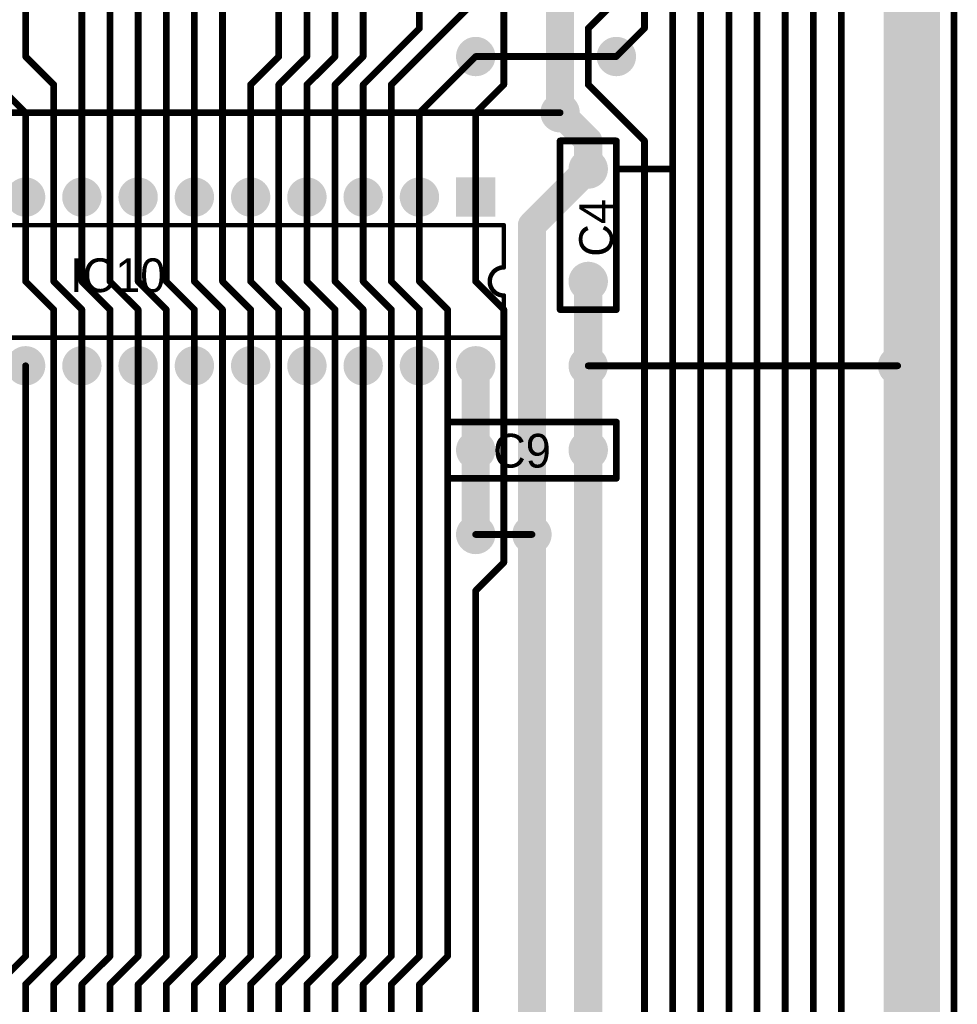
# Model space of a CAD drawing. Extents: x 0.68 to 5.66, y 1.09 to 10.11.
# Tile 18 of 30: x 3.99 to 5.66, y 5.31 to 7.07. Entities that reach past the tile are written whole.
import ezdxf

# ---------------------------------------------------------------- set-up
doc = ezdxf.new("R2010")
doc.units = 0
doc.layers.get('0').update_dxf_attribs({"linetype": 'CONTINUOUS'})
for name, color, linetype in [('BOTTOMLAYER', 5, 'CONTINUOUS'), ('BOTTOMSOLDER', 6, 'CONTINUOUS'), ('MULTILAYER', 9, 'CONTINUOUS'), ('PADHOLE', 156, 'CONTINUOUS'), ('TOPOVERLAY', 2, 'CONTINUOUS'), ('TOPSOLDER', 216, 'CONTINUOUS')]:
    doc.layers.add(name, color=color, linetype=linetype)

# ---------------------------------------------------------------- blocks, each defined once
blk = doc.blocks.new('RAD0_2S_16')
at = {"layer": 'BOTTOMSOLDER', "const_width": 0.035}
for points in [[(-0.2175, 0, 1), (-0.1825, 0, 1)], [(-0.0175, 0, 1), (0.0175, 0, 1)]]:
    blk.add_lwpolyline(points, format="xyb", close=True, dxfattribs=at)
at = {"layer": 'MULTILAYER', "const_width": 0.031}
for points in [[(-0.2155, 0, 1), (-0.1845, 0, 1)], [(-0.0155, 0, 1), (0.0155, 0, 1)]]:
    blk.add_lwpolyline(points, format="xyb", close=True, dxfattribs=at)
at = {"layer": 'PADHOLE', "const_width": 0.0155}
for points in [[(-0.20775, 0, 1), (-0.19225, 0, 1)], [(-0.00775, 0, 1), (0.00775, 0, 1)]]:
    blk.add_lwpolyline(points, format="xyb", close=True, dxfattribs=at)
at = {"layer": 'TOPOVERLAY', "const_width": 0.012}
for points in [[(-0.25, 0.05), (0.05, 0.05)], [(-0.25, -0.05), (-0.25, 0.05)], [(0.05, -0.05), (0.05, 0.05)], [(-0.25, -0.05), (0.05, -0.05)]]:
    blk.add_lwpolyline(points, dxfattribs=at)
at = {"layer": 'TOPOVERLAY', "const_width": 0.006}
for points in [[(-0.253, 0.05, 1), (-0.247, 0.05, 1)], [(-0.253, 0.05, 1), (-0.247, 0.05, 1)], [(0.047, 0.05, 1), (0.053, 0.05, 1)], [(0.047, 0.05, 1), (0.053, 0.05, 1)], [(-0.253, -0.05, 1), (-0.247, -0.05, 1)], [(-0.253, -0.05, 1), (-0.247, -0.05, 1)], [(0.047, -0.05, 1), (0.053, -0.05, 1)], [(0.047, -0.05, 1), (0.053, -0.05, 1)]]:
    blk.add_lwpolyline(points, format="xyb", close=True, dxfattribs=at)
at = {"layer": 'TOPSOLDER', "const_width": 0.035}
for points in [[(-0.2175, 0, 1), (-0.1825, 0, 1)], [(-0.0175, 0, 1), (0.0175, 0, 1)]]:
    blk.add_lwpolyline(points, format="xyb", close=True, dxfattribs=at)
blk = doc.blocks.new('DIP28S_29')
at = {"layer": 'BOTTOMSOLDER', "const_width": 0.035}
for points in [[(-1.3175, 0, 1), (-1.2825, 0, 1)], [(-1.2175, 0, 1), (-1.1825, 0, 1)], [(-1.1175, 0, 1), (-1.0825, 0, 1)], [(-1.0175, 0, 1), (-0.9825, 0, 1)], [(-0.9175, 0, 1), (-0.8825, 0, 1)], [(-0.8175, 0, 1), (-0.7825, 0, 1)], [(-0.7175, 0, 1), (-0.6825, 0, 1)], [(-0.6175, 0, 1), (-0.5825, 0, 1)], [(-0.5175, 0, 1), (-0.4825, 0, 1)], [(-0.4175, 0, 1), (-0.3825, 0, 1)], [(-0.3175, 0, 1), (-0.2825, 0, 1)], [(-0.2175, 0, 1), (-0.1825, 0, 1)], [(-0.1175, 0, 1), (-0.0825, 0, 1)], [(-1.3175, -0.3, 1), (-1.2825, -0.3, 1)], [(-1.2175, -0.3, 1), (-1.1825, -0.3, 1)], [(-1.1175, -0.3, 1), (-1.0825, -0.3, 1)], [(-1.0175, -0.3, 1), (-0.9825, -0.3, 1)], [(-0.9175, -0.3, 1), (-0.8825, -0.3, 1)], [(-0.8175, -0.3, 1), (-0.7825, -0.3, 1)], [(-0.7175, -0.3, 1), (-0.6825, -0.3, 1)], [(-0.6175, -0.3, 1), (-0.5825, -0.3, 1)], [(-0.5175, -0.3, 1), (-0.4825, -0.3, 1)], [(-0.4175, -0.3, 1), (-0.3825, -0.3, 1)], [(-0.3175, -0.3, 1), (-0.2825, -0.3, 1)], [(-0.2175, -0.3, 1), (-0.1825, -0.3, 1)], [(-0.1175, -0.3, 1), (-0.0825, -0.3, 1)], [(-0.0175, -0.3, 1), (0.0175, -0.3, 1)]]:
    blk.add_lwpolyline(points, format="xyb", close=True, dxfattribs=at)
at = {"layer": 'BOTTOMSOLDER'}
blk.add_solid([(-0.035, -0.035), (0.035, -0.035), (-0.035, 0.035), (0.035, 0.035)], dxfattribs=at)
at = {"layer": 'MULTILAYER', "const_width": 0.031}
for points in [[(-1.3155, 0, 1), (-1.2845, 0, 1)], [(-1.2155, 0, 1), (-1.1845, 0, 1)], [(-1.1155, 0, 1), (-1.0845, 0, 1)], [(-1.0155, 0, 1), (-0.9845, 0, 1)], [(-0.9155, 0, 1), (-0.8845, 0, 1)], [(-0.8155, 0, 1), (-0.7845, 0, 1)], [(-0.7155, 0, 1), (-0.6845, 0, 1)], [(-0.6155, 0, 1), (-0.5845, 0, 1)], [(-0.5155, 0, 1), (-0.4845, 0, 1)], [(-0.4155, 0, 1), (-0.3845, 0, 1)], [(-0.3155, 0, 1), (-0.2845, 0, 1)], [(-0.2155, 0, 1), (-0.1845, 0, 1)], [(-0.1155, 0, 1), (-0.0845, 0, 1)], [(-1.3155, -0.3, 1), (-1.2845, -0.3, 1)], [(-1.2155, -0.3, 1), (-1.1845, -0.3, 1)], [(-1.1155, -0.3, 1), (-1.0845, -0.3, 1)], [(-1.0155, -0.3, 1), (-0.9845, -0.3, 1)], [(-0.9155, -0.3, 1), (-0.8845, -0.3, 1)], [(-0.8155, -0.3, 1), (-0.7845, -0.3, 1)], [(-0.7155, -0.3, 1), (-0.6845, -0.3, 1)], [(-0.6155, -0.3, 1), (-0.5845, -0.3, 1)], [(-0.5155, -0.3, 1), (-0.4845, -0.3, 1)], [(-0.4155, -0.3, 1), (-0.3845, -0.3, 1)], [(-0.3155, -0.3, 1), (-0.2845, -0.3, 1)], [(-0.2155, -0.3, 1), (-0.1845, -0.3, 1)], [(-0.1155, -0.3, 1), (-0.0845, -0.3, 1)], [(-0.0155, -0.3, 1), (0.0155, -0.3, 1)]]:
    blk.add_lwpolyline(points, format="xyb", close=True, dxfattribs=at)
at = {"layer": 'MULTILAYER'}
blk.add_solid([(-0.031, -0.031), (0.031, -0.031), (-0.031, 0.031), (0.031, 0.031)], dxfattribs=at)
at = {"layer": 'PADHOLE', "const_width": 0.0155}
for points in [[(-1.30775, 0, 1), (-1.29225, 0, 1)], [(-1.20775, 0, 1), (-1.19225, 0, 1)], [(-1.10775, 0, 1), (-1.09225, 0, 1)], [(-1.00775, 0, 1), (-0.99225, 0, 1)], [(-0.90775, 0, 1), (-0.89225, 0, 1)], [(-0.80775, 0, 1), (-0.79225, 0, 1)], [(-0.70775, 0, 1), (-0.69225, 0, 1)], [(-0.60775, 0, 1), (-0.59225, 0, 1)], [(-0.50775, 0, 1), (-0.49225, 0, 1)], [(-0.40775, 0, 1), (-0.39225, 0, 1)], [(-0.30775, 0, 1), (-0.29225, 0, 1)], [(-0.20775, 0, 1), (-0.19225, 0, 1)], [(-0.10775, 0, 1), (-0.09225, 0, 1)], [(-0.00775, 0, 1), (0.00775, 0, 1)], [(-1.30775, -0.3, 1), (-1.29225, -0.3, 1)], [(-1.20775, -0.3, 1), (-1.19225, -0.3, 1)], [(-1.10775, -0.3, 1), (-1.09225, -0.3, 1)], [(-1.00775, -0.3, 1), (-0.99225, -0.3, 1)], [(-0.90775, -0.3, 1), (-0.89225, -0.3, 1)], [(-0.80775, -0.3, 1), (-0.79225, -0.3, 1)], [(-0.70775, -0.3, 1), (-0.69225, -0.3, 1)], [(-0.60775, -0.3, 1), (-0.59225, -0.3, 1)], [(-0.50775, -0.3, 1), (-0.49225, -0.3, 1)], [(-0.40775, -0.3, 1), (-0.39225, -0.3, 1)], [(-0.30775, -0.3, 1), (-0.29225, -0.3, 1)], [(-0.20775, -0.3, 1), (-0.19225, -0.3, 1)], [(-0.10775, -0.3, 1), (-0.09225, -0.3, 1)], [(-0.00775, -0.3, 1), (0.00775, -0.3, 1)]]:
    blk.add_lwpolyline(points, format="xyb", close=True, dxfattribs=at)
at = {"layer": 'TOPOVERLAY', "const_width": 0.008}
for points in [[(-1.35, -0.25), (-1.35, -0.05)], [(-1.35, -0.05), (0.05, -0.05)], [(0.05, -0.125), (0.05, -0.05)], [(0.05, -0.25), (0.05, -0.175)], [(-1.35, -0.25), (0.05, -0.25)]]:
    blk.add_lwpolyline(points, dxfattribs=at)
at = {"layer": 'TOPOVERLAY', "const_width": 0.004}
for points in [[(-1.352, -0.05, 1), (-1.348, -0.05, 1)], [(-1.352, -0.05, 1), (-1.348, -0.05, 1)], [(0.048, -0.05, 1), (0.052, -0.05, 1)], [(0.048, -0.05, 1), (0.052, -0.05, 1)], [(0.048, -0.125, 1), (0.052, -0.125, 1)], [(0.048, -0.125, 1), (0.052, -0.125, 1)], [(0.048, -0.175, 1), (0.052, -0.175, 1)], [(0.048, -0.175, 1), (0.052, -0.175, 1)], [(-1.352, -0.25, 1), (-1.348, -0.25, 1)], [(-1.352, -0.25, 1), (-1.348, -0.25, 1)], [(0.048, -0.25, 1), (0.052, -0.25, 1)], [(0.048, -0.25, 1), (0.052, -0.25, 1)]]:
    blk.add_lwpolyline(points, format="xyb", close=True, dxfattribs=at)
at = {"layer": 'TOPOVERLAY', "const_width": 0.008}
blk.add_lwpolyline([(0.05, -0.175, -1), (0.05, -0.125)], format="xyb", dxfattribs=at)
at = {"layer": 'TOPSOLDER', "const_width": 0.035}
for points in [[(-1.3175, 0, 1), (-1.2825, 0, 1)], [(-1.2175, 0, 1), (-1.1825, 0, 1)], [(-1.1175, 0, 1), (-1.0825, 0, 1)], [(-1.0175, 0, 1), (-0.9825, 0, 1)], [(-0.9175, 0, 1), (-0.8825, 0, 1)], [(-0.8175, 0, 1), (-0.7825, 0, 1)], [(-0.7175, 0, 1), (-0.6825, 0, 1)], [(-0.6175, 0, 1), (-0.5825, 0, 1)], [(-0.5175, 0, 1), (-0.4825, 0, 1)], [(-0.4175, 0, 1), (-0.3825, 0, 1)], [(-0.3175, 0, 1), (-0.2825, 0, 1)], [(-0.2175, 0, 1), (-0.1825, 0, 1)], [(-0.1175, 0, 1), (-0.0825, 0, 1)], [(-1.3175, -0.3, 1), (-1.2825, -0.3, 1)], [(-1.2175, -0.3, 1), (-1.1825, -0.3, 1)], [(-1.1175, -0.3, 1), (-1.0825, -0.3, 1)], [(-1.0175, -0.3, 1), (-0.9825, -0.3, 1)], [(-0.9175, -0.3, 1), (-0.8825, -0.3, 1)], [(-0.8175, -0.3, 1), (-0.7825, -0.3, 1)], [(-0.7175, -0.3, 1), (-0.6825, -0.3, 1)], [(-0.6175, -0.3, 1), (-0.5825, -0.3, 1)], [(-0.5175, -0.3, 1), (-0.4825, -0.3, 1)], [(-0.4175, -0.3, 1), (-0.3825, -0.3, 1)], [(-0.3175, -0.3, 1), (-0.2825, -0.3, 1)], [(-0.2175, -0.3, 1), (-0.1825, -0.3, 1)], [(-0.1175, -0.3, 1), (-0.0825, -0.3, 1)], [(-0.0175, -0.3, 1), (0.0175, -0.3, 1)]]:
    blk.add_lwpolyline(points, format="xyb", close=True, dxfattribs=at)
at = {"layer": 'TOPSOLDER'}
blk.add_solid([(-0.035, -0.035), (0.035, -0.035), (-0.035, 0.035), (0.035, 0.035)], dxfattribs=at)
blk = doc.blocks.new('RAD0_2S_47')
at = {"layer": 'BOTTOMSOLDER', "const_width": 0.035}
for points in [[(-0.0175, 0.2, 1), (0.0175, 0.2, 1)], [(-0.0175, 0, 1), (0.0175, 0, 1)]]:
    blk.add_lwpolyline(points, format="xyb", close=True, dxfattribs=at)
at = {"layer": 'MULTILAYER', "const_width": 0.031}
for points in [[(-0.0155, 0.2, 1), (0.0155, 0.2, 1)], [(-0.0155, 0, 1), (0.0155, 0, 1)]]:
    blk.add_lwpolyline(points, format="xyb", close=True, dxfattribs=at)
at = {"layer": 'PADHOLE', "const_width": 0.0155}
for points in [[(-0.00775, 0.2, 1), (0.00775, 0.2, 1)], [(-0.00775, 0, 1), (0.00775, 0, 1)]]:
    blk.add_lwpolyline(points, format="xyb", close=True, dxfattribs=at)
at = {"layer": 'TOPOVERLAY', "const_width": 0.012}
for points in [[(-0.05, 0.25), (0.05, 0.25)], [(-0.05, -0.05), (-0.05, 0.25)], [(0.05, -0.05), (0.05, 0.25)], [(-0.05, -0.05), (0.05, -0.05)]]:
    blk.add_lwpolyline(points, dxfattribs=at)
at = {"layer": 'TOPOVERLAY', "const_width": 0.006}
for points in [[(-0.053, 0.25, 1), (-0.047, 0.25, 1)], [(-0.053, 0.25, 1), (-0.047, 0.25, 1)], [(0.047, 0.25, 1), (0.053, 0.25, 1)], [(0.047, 0.25, 1), (0.053, 0.25, 1)], [(-0.053, -0.05, 1), (-0.047, -0.05, 1)], [(-0.053, -0.05, 1), (-0.047, -0.05, 1)], [(0.047, -0.05, 1), (0.053, -0.05, 1)], [(0.047, -0.05, 1), (0.053, -0.05, 1)]]:
    blk.add_lwpolyline(points, format="xyb", close=True, dxfattribs=at)
at = {"layer": 'TOPSOLDER', "const_width": 0.035}
for points in [[(-0.0175, 0.2, 1), (0.0175, 0.2, 1)], [(-0.0175, 0, 1), (0.0175, 0, 1)]]:
    blk.add_lwpolyline(points, format="xyb", close=True, dxfattribs=at)

msp = doc.modelspace()

# ---------------------------------------------------------------- linework, layer by layer
at = {"layer": 'BOTTOMLAYER'}
for points, const_width in [([(5.65, 1.1), (5.65, 10.1)], 0.012), ([(5.6, 1.15), (5.6, 10.05)], 0.05), ([(5.55, 1.85), (5.55, 7.55)], 0.05), ([(5.15, 6.75), (5.15, 7.5)], 0.012), ([(5.2, 6.75), (5.2, 7.5)], 0.012), ([(5.25, 6.75), (5.25, 7.5)], 0.012), ([(5.3, 6.75), (5.3, 7.5)], 0.012), ([(5.35, 6.75), (5.35, 7.5)], 0.012), ([(5.4, 6.75), (5.4, 7.5)], 0.012), ([(5.45, 6.75), (5.45, 7.5)], 0.012), ([(5.1, 7.05), (5.1, 7.45)], 0.012), ([(4.55, 7), (4.55, 7.3)], 0.012), ([(4, 7), (4, 7.25)], 0.012), ([(4.7, 7.05), (4.7, 7.25)], 0.012), ([(4.85, 6.95), (4.85, 7.25)], 0.012), ([(4.15, 6.95), (4.15, 7.2)], 0.012), ([(4.25, 7.05), (4.25, 7.2)], 0.012), ([(4.35, 7.05), (4.35, 7.2)], 0.012), ([(4.45, 7), (4.45, 7.2)], 0.012), ([(4.1, 6.75), (4.1, 7.15)], 0.012), ([(4.2, 7.05), (4.2, 7.15)], 0.012), ([(4.3, 7.05), (4.3, 7.15)], 0.012), ([(4.5, 7), (4.5, 7.15)], 0.012), ([(4.6, 7), (4.6, 7.15)], 0.012), ([(4.95, 6.9), (4.95, 7.1)], 0.05), ([(4.75, 7.05), (4.8, 7.1)], 0.012), ([(5, 7.05), (5.05, 7.1)], 0.012), ([(4.2, 6.95), (4.2, 7.05)], 0.012), ([(4.25, 6.95), (4.25, 7.05)], 0.012), ([(4.3, 6.95), (4.3, 7.05)], 0.012), ([(4.35, 6.95), (4.35, 7.05)], 0.012), ([(4.65, 6.95), (4.75, 7.05)], 0.012), ([(4.65, 7), (4.7, 7.05)], 0.012), ([(5, 6.95), (5, 7.05)], 0.012), ([(5.05, 7), (5.1, 7.05)], 0.012), ([(3.9, 7), (4, 6.9)], 0.012), ([(4, 7), (4.05, 6.95)], 0.012), ([(4.4, 6.95), (4.45, 7)], 0.012), ([(4.45, 6.95), (4.5, 7)], 0.012), ([(4.5, 6.95), (4.55, 7)], 0.012), ([(4.55, 6.95), (4.6, 7)], 0.012), ([(4.6, 6.95), (4.65, 7)], 0.012), ([(4.7, 6.9), (4.8, 7)], 0.012), ([(4.05, 6.6), (4.05, 6.95)], 0.012), ([(4.15, 6.6), (4.15, 6.95)], 0.012), ([(4.2, 6.75), (4.2, 6.95)], 0.012), ([(4.25, 6.6), (4.25, 6.95)], 0.012), ([(4.3, 6.75), (4.3, 6.95)], 0.012), ([(4.35, 6.6), (4.35, 6.95)], 0.012), ([(4.4, 6.75), (4.4, 6.95)], 0.012), ([(4.45, 6.6), (4.45, 6.95)], 0.012), ([(4.5, 6.75), (4.5, 6.95)], 0.012), ([(4.55, 6.6), (4.55, 6.95)], 0.012), ([(4.6, 6.75), (4.6, 6.95)], 0.012), ([(4.65, 6.6), (4.65, 6.95)], 0.012), ([(4.8, 6.9), (4.85, 6.95)], 0.012), ([(5, 6.95), (5.1, 6.85)], 0.012), ([(4.95, 6.9), (5, 6.85)], 0.05), ([(4, 6.85), (4, 6.9)], 0.012), ([(4.7, 6.75), (4.7, 6.9)], 0.012), ([(4.8, 6.75), (4.8, 6.9)], 0.012), ([(5, 6.8), (5, 6.85)], 0.05), ([(4, 6.75), (4, 6.85)], 0.012), ([(5.1, 1.9), (5.1, 6.85)], 0.012), ([(4.95, 6.75), (5, 6.8)], 0.05), ([(4.9, 6.7), (4.95, 6.75)], 0.05), ([(4, 6.6), (4, 6.75)], 0.012), ([(4.1, 6.6), (4.1, 6.75)], 0.012), ([(4.2, 6.6), (4.2, 6.75)], 0.012), ([(4.3, 6.6), (4.3, 6.75)], 0.012), ([(4.4, 6.6), (4.4, 6.75)], 0.012), ([(4.5, 6.6), (4.5, 6.75)], 0.012), ([(4.6, 6.6), (4.6, 6.75)], 0.012), ([(4.7, 6.6), (4.7, 6.75)], 0.012), ([(4.8, 6.6), (4.8, 6.75)], 0.012), ([(5.15, 1.9), (5.15, 6.75)], 0.012), ([(5.2, 1.9), (5.2, 6.75)], 0.012), ([(5.25, 1.9), (5.25, 6.75)], 0.012), ([(5.3, 1.9), (5.3, 6.75)], 0.012), ([(5.35, 1.9), (5.35, 6.75)], 0.012), ([(5.4, 1.9), (5.4, 6.75)], 0.012), ([(5.45, 1.9), (5.45, 6.75)], 0.012), ([(4.9, 6.4), (4.9, 6.7)], 0.05), ([(5, 6.45), (5, 6.6)], 0.05), ([(4, 6.6), (4.05, 6.55)], 0.012), ([(4.05, 6.6), (4.1, 6.55)], 0.012), ([(4.1, 6.6), (4.15, 6.55)], 0.012), ([(4.15, 6.6), (4.2, 6.55)], 0.012), ([(4.2, 6.6), (4.25, 6.55)], 0.012), ([(4.25, 6.6), (4.3, 6.55)], 0.012), ([(4.3, 6.6), (4.35, 6.55)], 0.012), ([(4.35, 6.6), (4.4, 6.55)], 0.012), ([(4.4, 6.6), (4.45, 6.55)], 0.012), ([(4.45, 6.6), (4.5, 6.55)], 0.012), ([(4.5, 6.6), (4.55, 6.55)], 0.012), ([(4.55, 6.6), (4.6, 6.55)], 0.012), ([(4.6, 6.6), (4.65, 6.55)], 0.012), ([(4.65, 6.6), (4.7, 6.55)], 0.012), ([(4.7, 6.6), (4.75, 6.55)], 0.012), ([(4.8, 6.6), (4.85, 6.55)], 0.012), ([(4.05, 5.4), (4.05, 6.55)], 0.012), ([(4.1, 6.45), (4.1, 6.55)], 0.012), ([(4.15, 5.4), (4.15, 6.55)], 0.012), ([(4.2, 6.45), (4.2, 6.55)], 0.012), ([(4.25, 5.4), (4.25, 6.55)], 0.012), ([(4.3, 6.45), (4.3, 6.55)], 0.012), ([(4.35, 5.4), (4.35, 6.55)], 0.012), ([(4.4, 6.45), (4.4, 6.55)], 0.012), ([(4.45, 5.4), (4.45, 6.55)], 0.012), ([(4.5, 6.45), (4.5, 6.55)], 0.012), ([(4.55, 5.4), (4.55, 6.55)], 0.012), ([(4.6, 6.45), (4.6, 6.55)], 0.012), ([(4.65, 5.4), (4.65, 6.55)], 0.012), ([(4.7, 6.45), (4.7, 6.55)], 0.012), ([(4.75, 5.4), (4.75, 6.55)], 0.012), ([(4.85, 6.1), (4.85, 6.55)], 0.012), ([(4.8, 6.15), (4.8, 6.45)], 0.05), ([(5, 6.3), (5, 6.45)], 0.05), ([(4, 5.4), (4, 6.45)], 0.012), ([(4.1, 5.4), (4.1, 6.45)], 0.012), ([(4.2, 5.4), (4.2, 6.45)], 0.012), ([(4.3, 5.4), (4.3, 6.45)], 0.012), ([(4.4, 5.4), (4.4, 6.45)], 0.012), ([(4.5, 5.4), (4.5, 6.45)], 0.012), ([(4.6, 5.4), (4.6, 6.45)], 0.012), ([(4.7, 5.4), (4.7, 6.45)], 0.012), ([(4.9, 2.05), (4.9, 6.4)], 0.05), ([(5, 1.95), (5, 6.3)], 0.05), ([(4.8, 6.05), (4.85, 6.1)], 0.012), ([(4.8, 5.25), (4.8, 6.05)], 0.012), ([(3.95, 5.35), (4, 5.4)], 0.012), ([(4, 5.35), (4.05, 5.4)], 0.012), ([(4.05, 5.35), (4.1, 5.4)], 0.012), ([(4.1, 5.35), (4.15, 5.4)], 0.012), ([(4.15, 5.35), (4.2, 5.4)], 0.012), ([(4.2, 5.35), (4.25, 5.4)], 0.012), ([(4.25, 5.35), (4.3, 5.4)], 0.012), ([(4.3, 5.35), (4.35, 5.4)], 0.012), ([(4.35, 5.35), (4.4, 5.4)], 0.012), ([(4.4, 5.35), (4.45, 5.4)], 0.012), ([(4.45, 5.35), (4.5, 5.4)], 0.012), ([(4.5, 5.35), (4.55, 5.4)], 0.012), ([(4.55, 5.35), (4.6, 5.4)], 0.012), ([(4.6, 5.35), (4.65, 5.4)], 0.012), ([(4.65, 5.35), (4.7, 5.4)], 0.012), ([(4.7, 5.35), (4.75, 5.4)], 0.012), ([(4, 5.25), (4, 5.35)], 0.012), ([(4.05, 5.1), (4.05, 5.35)], 0.012), ([(4.1, 5.25), (4.1, 5.35)], 0.012), ([(4.15, 5.1), (4.15, 5.35)], 0.012), ([(4.2, 5.25), (4.2, 5.35)], 0.012), ([(4.25, 5.1), (4.25, 5.35)], 0.012), ([(4.3, 5.25), (4.3, 5.35)], 0.012), ([(4.35, 5.1), (4.35, 5.35)], 0.012), ([(4.4, 5.25), (4.4, 5.35)], 0.012), ([(4.45, 5.1), (4.45, 5.35)], 0.012), ([(4.5, 5.25), (4.5, 5.35)], 0.012), ([(4.55, 5.1), (4.55, 5.35)], 0.012), ([(4.6, 5.25), (4.6, 5.35)], 0.012), ([(4.65, 5.1), (4.65, 5.35)], 0.012), ([(4.7, 5.25), (4.7, 5.35)], 0.012)]:
    msp.add_lwpolyline(points, dxfattribs=dict(at, const_width=const_width))
for points, const_width in [([(4.197, 7.05, 1), (4.203, 7.05, 1)], 0.006), ([(4.197, 7.05, 1), (4.203, 7.05, 1)], 0.006), ([(4.247, 7.05, 1), (4.253, 7.05, 1)], 0.006), ([(4.247, 7.05, 1), (4.253, 7.05, 1)], 0.006), ([(4.297, 7.05, 1), (4.303, 7.05, 1)], 0.006), ([(4.297, 7.05, 1), (4.303, 7.05, 1)], 0.006), ([(4.347, 7.05, 1), (4.353, 7.05, 1)], 0.006), ([(4.347, 7.05, 1), (4.353, 7.05, 1)], 0.006), ([(4.697, 7.05, 1), (4.703, 7.05, 1)], 0.006), ([(4.697, 7.05, 1), (4.703, 7.05, 1)], 0.006), ([(4.747, 7.05, 1), (4.753, 7.05, 1)], 0.006), ([(4.747, 7.05, 1), (4.753, 7.05, 1)], 0.006), ([(4.997, 7.05, 1), (5.003, 7.05, 1)], 0.006), ([(4.997, 7.05, 1), (5.003, 7.05, 1)], 0.006), ([(5.097, 7.05, 1), (5.103, 7.05, 1)], 0.006), ([(5.097, 7.05, 1), (5.103, 7.05, 1)], 0.006), ([(3.997, 7, 1), (4.003, 7, 1)], 0.006), ([(3.997, 7, 1), (4.003, 7, 1)], 0.006), ([(4.447, 7, 1), (4.453, 7, 1)], 0.006), ([(4.447, 7, 1), (4.453, 7, 1)], 0.006), ([(4.497, 7, 1), (4.503, 7, 1)], 0.006), ([(4.497, 7, 1), (4.503, 7, 1)], 0.006), ([(4.547, 7, 1), (4.553, 7, 1)], 0.006), ([(4.547, 7, 1), (4.553, 7, 1)], 0.006), ([(4.597, 7, 1), (4.603, 7, 1)], 0.006), ([(4.597, 7, 1), (4.603, 7, 1)], 0.006), ([(4.647, 7, 1), (4.653, 7, 1)], 0.006), ([(4.647, 7, 1), (4.653, 7, 1)], 0.006), ([(4.797, 7, 1), (4.803, 7, 1)], 0.006), ([(5.047, 7, 1), (5.053, 7, 1)], 0.006), ([(4.047, 6.95, 1), (4.053, 6.95, 1)], 0.006), ([(4.047, 6.95, 1), (4.053, 6.95, 1)], 0.006), ([(4.147, 6.95, 1), (4.153, 6.95, 1)], 0.006), ([(4.147, 6.95, 1), (4.153, 6.95, 1)], 0.006), ([(4.197, 6.95, 1), (4.203, 6.95, 1)], 0.006), ([(4.197, 6.95, 1), (4.203, 6.95, 1)], 0.006), ([(4.247, 6.95, 1), (4.253, 6.95, 1)], 0.006), ([(4.247, 6.95, 1), (4.253, 6.95, 1)], 0.006), ([(4.297, 6.95, 1), (4.303, 6.95, 1)], 0.006), ([(4.297, 6.95, 1), (4.303, 6.95, 1)], 0.006), ([(4.347, 6.95, 1), (4.353, 6.95, 1)], 0.006), ([(4.347, 6.95, 1), (4.353, 6.95, 1)], 0.006), ([(4.397, 6.95, 1), (4.403, 6.95, 1)], 0.006), ([(4.397, 6.95, 1), (4.403, 6.95, 1)], 0.006), ([(4.447, 6.95, 1), (4.453, 6.95, 1)], 0.006), ([(4.447, 6.95, 1), (4.453, 6.95, 1)], 0.006), ([(4.497, 6.95, 1), (4.503, 6.95, 1)], 0.006), ([(4.497, 6.95, 1), (4.503, 6.95, 1)], 0.006), ([(4.547, 6.95, 1), (4.553, 6.95, 1)], 0.006), ([(4.547, 6.95, 1), (4.553, 6.95, 1)], 0.006), ([(4.597, 6.95, 1), (4.603, 6.95, 1)], 0.006), ([(4.597, 6.95, 1), (4.603, 6.95, 1)], 0.006), ([(4.647, 6.95, 1), (4.653, 6.95, 1)], 0.006), ([(4.647, 6.95, 1), (4.653, 6.95, 1)], 0.006), ([(4.847, 6.95, 1), (4.853, 6.95, 1)], 0.006), ([(4.847, 6.95, 1), (4.853, 6.95, 1)], 0.006), ([(4.997, 6.95, 1), (5.003, 6.95, 1)], 0.006), ([(4.997, 6.95, 1), (5.003, 6.95, 1)], 0.006), ([(4.9375, 6.9, 1), (4.9625, 6.9, 1)], 0.025), ([(4.9375, 6.9, 1), (4.9625, 6.9, 1)], 0.025), ([(3.997, 6.9, 1), (4.003, 6.9, 1)], 0.006), ([(3.997, 6.9, 1), (4.003, 6.9, 1)], 0.006), ([(4.697, 6.9, 1), (4.703, 6.9, 1)], 0.006), ([(4.697, 6.9, 1), (4.703, 6.9, 1)], 0.006), ([(4.797, 6.9, 1), (4.803, 6.9, 1)], 0.006), ([(4.797, 6.9, 1), (4.803, 6.9, 1)], 0.006), ([(4.9875, 6.85, 1), (5.0125, 6.85, 1)], 0.025), ([(4.9875, 6.85, 1), (5.0125, 6.85, 1)], 0.025), ([(3.997, 6.85, 1), (4.003, 6.85, 1)], 0.006), ([(3.997, 6.85, 1), (4.003, 6.85, 1)], 0.006), ([(5.097, 6.85, 1), (5.103, 6.85, 1)], 0.006), ([(5.097, 6.85, 1), (5.103, 6.85, 1)], 0.006), ([(4.9875, 6.8, 1), (5.0125, 6.8, 1)], 0.025), ([(4.9875, 6.8, 1), (5.0125, 6.8, 1)], 0.025), ([(4.9375, 6.75, 1), (4.9625, 6.75, 1)], 0.025), ([(4.9375, 6.75, 1), (4.9625, 6.75, 1)], 0.025), ([(3.997, 6.75, 1), (4.003, 6.75, 1)], 0.006), ([(3.997, 6.75, 1), (4.003, 6.75, 1)], 0.006), ([(4.097, 6.75, 1), (4.103, 6.75, 1)], 0.006), ([(4.097, 6.75, 1), (4.103, 6.75, 1)], 0.006), ([(4.197, 6.75, 1), (4.203, 6.75, 1)], 0.006), ([(4.197, 6.75, 1), (4.203, 6.75, 1)], 0.006), ([(4.297, 6.75, 1), (4.303, 6.75, 1)], 0.006), ([(4.297, 6.75, 1), (4.303, 6.75, 1)], 0.006), ([(4.397, 6.75, 1), (4.403, 6.75, 1)], 0.006), ([(4.397, 6.75, 1), (4.403, 6.75, 1)], 0.006), ([(4.497, 6.75, 1), (4.503, 6.75, 1)], 0.006), ([(4.497, 6.75, 1), (4.503, 6.75, 1)], 0.006), ([(4.597, 6.75, 1), (4.603, 6.75, 1)], 0.006), ([(4.597, 6.75, 1), (4.603, 6.75, 1)], 0.006), ([(4.697, 6.75, 1), (4.703, 6.75, 1)], 0.006), ([(4.697, 6.75, 1), (4.703, 6.75, 1)], 0.006), ([(4.797, 6.75, 1), (4.803, 6.75, 1)], 0.006), ([(4.797, 6.75, 1), (4.803, 6.75, 1)], 0.006), ([(5.147, 6.75, 1), (5.153, 6.75, 1)], 0.006), ([(5.147, 6.75, 1), (5.153, 6.75, 1)], 0.006), ([(5.197, 6.75, 1), (5.203, 6.75, 1)], 0.006), ([(5.197, 6.75, 1), (5.203, 6.75, 1)], 0.006), ([(5.247, 6.75, 1), (5.253, 6.75, 1)], 0.006), ([(5.247, 6.75, 1), (5.253, 6.75, 1)], 0.006), ([(5.297, 6.75, 1), (5.303, 6.75, 1)], 0.006), ([(5.297, 6.75, 1), (5.303, 6.75, 1)], 0.006), ([(5.347, 6.75, 1), (5.353, 6.75, 1)], 0.006), ([(5.347, 6.75, 1), (5.353, 6.75, 1)], 0.006), ([(5.397, 6.75, 1), (5.403, 6.75, 1)], 0.006), ([(5.397, 6.75, 1), (5.403, 6.75, 1)], 0.006), ([(5.447, 6.75, 1), (5.453, 6.75, 1)], 0.006), ([(5.447, 6.75, 1), (5.453, 6.75, 1)], 0.006), ([(4.8875, 6.7, 1), (4.9125, 6.7, 1)], 0.025), ([(4.8875, 6.7, 1), (4.9125, 6.7, 1)], 0.025), ([(4.9875, 6.6, 1), (5.0125, 6.6, 1)], 0.025), ([(3.997, 6.6, 1), (4.003, 6.6, 1)], 0.006), ([(3.997, 6.6, 1), (4.003, 6.6, 1)], 0.006), ([(4.047, 6.6, 1), (4.053, 6.6, 1)], 0.006), ([(4.047, 6.6, 1), (4.053, 6.6, 1)], 0.006), ([(4.097, 6.6, 1), (4.103, 6.6, 1)], 0.006), ([(4.097, 6.6, 1), (4.103, 6.6, 1)], 0.006), ([(4.147, 6.6, 1), (4.153, 6.6, 1)], 0.006), ([(4.147, 6.6, 1), (4.153, 6.6, 1)], 0.006), ([(4.197, 6.6, 1), (4.203, 6.6, 1)], 0.006), ([(4.197, 6.6, 1), (4.203, 6.6, 1)], 0.006), ([(4.247, 6.6, 1), (4.253, 6.6, 1)], 0.006), ([(4.247, 6.6, 1), (4.253, 6.6, 1)], 0.006), ([(4.297, 6.6, 1), (4.303, 6.6, 1)], 0.006), ([(4.297, 6.6, 1), (4.303, 6.6, 1)], 0.006), ([(4.347, 6.6, 1), (4.353, 6.6, 1)], 0.006), ([(4.347, 6.6, 1), (4.353, 6.6, 1)], 0.006), ([(4.397, 6.6, 1), (4.403, 6.6, 1)], 0.006), ([(4.397, 6.6, 1), (4.403, 6.6, 1)], 0.006), ([(4.447, 6.6, 1), (4.453, 6.6, 1)], 0.006), ([(4.447, 6.6, 1), (4.453, 6.6, 1)], 0.006), ([(4.497, 6.6, 1), (4.503, 6.6, 1)], 0.006), ([(4.497, 6.6, 1), (4.503, 6.6, 1)], 0.006), ([(4.547, 6.6, 1), (4.553, 6.6, 1)], 0.006), ([(4.547, 6.6, 1), (4.553, 6.6, 1)], 0.006), ([(4.597, 6.6, 1), (4.603, 6.6, 1)], 0.006), ([(4.597, 6.6, 1), (4.603, 6.6, 1)], 0.006), ([(4.647, 6.6, 1), (4.653, 6.6, 1)], 0.006), ([(4.647, 6.6, 1), (4.653, 6.6, 1)], 0.006), ([(4.697, 6.6, 1), (4.703, 6.6, 1)], 0.006), ([(4.697, 6.6, 1), (4.703, 6.6, 1)], 0.006), ([(4.797, 6.6, 1), (4.803, 6.6, 1)], 0.006), ([(4.797, 6.6, 1), (4.803, 6.6, 1)], 0.006), ([(4.047, 6.55, 1), (4.053, 6.55, 1)], 0.006), ([(4.047, 6.55, 1), (4.053, 6.55, 1)], 0.006), ([(4.097, 6.55, 1), (4.103, 6.55, 1)], 0.006), ([(4.097, 6.55, 1), (4.103, 6.55, 1)], 0.006), ([(4.147, 6.55, 1), (4.153, 6.55, 1)], 0.006), ([(4.147, 6.55, 1), (4.153, 6.55, 1)], 0.006), ([(4.197, 6.55, 1), (4.203, 6.55, 1)], 0.006), ([(4.197, 6.55, 1), (4.203, 6.55, 1)], 0.006), ([(4.247, 6.55, 1), (4.253, 6.55, 1)], 0.006), ([(4.247, 6.55, 1), (4.253, 6.55, 1)], 0.006), ([(4.297, 6.55, 1), (4.303, 6.55, 1)], 0.006), ([(4.297, 6.55, 1), (4.303, 6.55, 1)], 0.006), ([(4.347, 6.55, 1), (4.353, 6.55, 1)], 0.006), ([(4.347, 6.55, 1), (4.353, 6.55, 1)], 0.006), ([(4.397, 6.55, 1), (4.403, 6.55, 1)], 0.006), ([(4.397, 6.55, 1), (4.403, 6.55, 1)], 0.006), ([(4.447, 6.55, 1), (4.453, 6.55, 1)], 0.006), ([(4.447, 6.55, 1), (4.453, 6.55, 1)], 0.006), ([(4.497, 6.55, 1), (4.503, 6.55, 1)], 0.006), ([(4.497, 6.55, 1), (4.503, 6.55, 1)], 0.006), ([(4.547, 6.55, 1), (4.553, 6.55, 1)], 0.006), ([(4.547, 6.55, 1), (4.553, 6.55, 1)], 0.006), ([(4.597, 6.55, 1), (4.603, 6.55, 1)], 0.006), ([(4.597, 6.55, 1), (4.603, 6.55, 1)], 0.006), ([(4.647, 6.55, 1), (4.653, 6.55, 1)], 0.006), ([(4.647, 6.55, 1), (4.653, 6.55, 1)], 0.006), ([(4.697, 6.55, 1), (4.703, 6.55, 1)], 0.006), ([(4.697, 6.55, 1), (4.703, 6.55, 1)], 0.006), ([(4.747, 6.55, 1), (4.753, 6.55, 1)], 0.006), ([(4.747, 6.55, 1), (4.753, 6.55, 1)], 0.006), ([(4.847, 6.55, 1), (4.853, 6.55, 1)], 0.006), ([(4.847, 6.55, 1), (4.853, 6.55, 1)], 0.006), ([(4.7875, 6.45, 1), (4.8125, 6.45, 1)], 0.025), ([(4.9875, 6.45, 1), (5.0125, 6.45, 1)], 0.025), ([(4.9875, 6.45, 1), (5.0125, 6.45, 1)], 0.025), ([(3.997, 6.45, 1), (4.003, 6.45, 1)], 0.006), ([(4.097, 6.45, 1), (4.103, 6.45, 1)], 0.006), ([(4.097, 6.45, 1), (4.103, 6.45, 1)], 0.006), ([(4.197, 6.45, 1), (4.203, 6.45, 1)], 0.006), ([(4.197, 6.45, 1), (4.203, 6.45, 1)], 0.006), ([(4.297, 6.45, 1), (4.303, 6.45, 1)], 0.006), ([(4.297, 6.45, 1), (4.303, 6.45, 1)], 0.006), ([(4.397, 6.45, 1), (4.403, 6.45, 1)], 0.006), ([(4.397, 6.45, 1), (4.403, 6.45, 1)], 0.006), ([(4.497, 6.45, 1), (4.503, 6.45, 1)], 0.006), ([(4.497, 6.45, 1), (4.503, 6.45, 1)], 0.006), ([(4.597, 6.45, 1), (4.603, 6.45, 1)], 0.006), ([(4.597, 6.45, 1), (4.603, 6.45, 1)], 0.006), ([(4.697, 6.45, 1), (4.703, 6.45, 1)], 0.006), ([(4.697, 6.45, 1), (4.703, 6.45, 1)], 0.006), ([(4.8875, 6.4, 1), (4.9125, 6.4, 1)], 0.025), ([(4.8875, 6.4, 1), (4.9125, 6.4, 1)], 0.025), ([(4.9875, 6.3, 1), (5.0125, 6.3, 1)], 0.025), ([(4.9875, 6.3, 1), (5.0125, 6.3, 1)], 0.025), ([(4.7875, 6.15, 1), (4.8125, 6.15, 1)], 0.025), ([(4.847, 6.1, 1), (4.853, 6.1, 1)], 0.006), ([(4.847, 6.1, 1), (4.853, 6.1, 1)], 0.006), ([(4.797, 6.05, 1), (4.803, 6.05, 1)], 0.006), ([(4.797, 6.05, 1), (4.803, 6.05, 1)], 0.006), ([(3.997, 5.4, 1), (4.003, 5.4, 1)], 0.006), ([(3.997, 5.4, 1), (4.003, 5.4, 1)], 0.006), ([(4.047, 5.4, 1), (4.053, 5.4, 1)], 0.006), ([(4.047, 5.4, 1), (4.053, 5.4, 1)], 0.006), ([(4.097, 5.4, 1), (4.103, 5.4, 1)], 0.006), ([(4.097, 5.4, 1), (4.103, 5.4, 1)], 0.006), ([(4.147, 5.4, 1), (4.153, 5.4, 1)], 0.006), ([(4.147, 5.4, 1), (4.153, 5.4, 1)], 0.006), ([(4.197, 5.4, 1), (4.203, 5.4, 1)], 0.006), ([(4.197, 5.4, 1), (4.203, 5.4, 1)], 0.006), ([(4.247, 5.4, 1), (4.253, 5.4, 1)], 0.006), ([(4.247, 5.4, 1), (4.253, 5.4, 1)], 0.006), ([(4.297, 5.4, 1), (4.303, 5.4, 1)], 0.006), ([(4.297, 5.4, 1), (4.303, 5.4, 1)], 0.006), ([(4.347, 5.4, 1), (4.353, 5.4, 1)], 0.006), ([(4.347, 5.4, 1), (4.353, 5.4, 1)], 0.006), ([(4.397, 5.4, 1), (4.403, 5.4, 1)], 0.006), ([(4.397, 5.4, 1), (4.403, 5.4, 1)], 0.006), ([(4.447, 5.4, 1), (4.453, 5.4, 1)], 0.006), ([(4.447, 5.4, 1), (4.453, 5.4, 1)], 0.006), ([(4.497, 5.4, 1), (4.503, 5.4, 1)], 0.006), ([(4.497, 5.4, 1), (4.503, 5.4, 1)], 0.006), ([(4.547, 5.4, 1), (4.553, 5.4, 1)], 0.006), ([(4.547, 5.4, 1), (4.553, 5.4, 1)], 0.006), ([(4.597, 5.4, 1), (4.603, 5.4, 1)], 0.006), ([(4.597, 5.4, 1), (4.603, 5.4, 1)], 0.006), ([(4.647, 5.4, 1), (4.653, 5.4, 1)], 0.006), ([(4.647, 5.4, 1), (4.653, 5.4, 1)], 0.006), ([(4.697, 5.4, 1), (4.703, 5.4, 1)], 0.006), ([(4.697, 5.4, 1), (4.703, 5.4, 1)], 0.006), ([(4.747, 5.4, 1), (4.753, 5.4, 1)], 0.006), ([(4.747, 5.4, 1), (4.753, 5.4, 1)], 0.006), ([(3.997, 5.35, 1), (4.003, 5.35, 1)], 0.006), ([(3.997, 5.35, 1), (4.003, 5.35, 1)], 0.006), ([(4.047, 5.35, 1), (4.053, 5.35, 1)], 0.006), ([(4.047, 5.35, 1), (4.053, 5.35, 1)], 0.006), ([(4.097, 5.35, 1), (4.103, 5.35, 1)], 0.006), ([(4.097, 5.35, 1), (4.103, 5.35, 1)], 0.006), ([(4.147, 5.35, 1), (4.153, 5.35, 1)], 0.006), ([(4.147, 5.35, 1), (4.153, 5.35, 1)], 0.006), ([(4.197, 5.35, 1), (4.203, 5.35, 1)], 0.006), ([(4.197, 5.35, 1), (4.203, 5.35, 1)], 0.006), ([(4.247, 5.35, 1), (4.253, 5.35, 1)], 0.006), ([(4.247, 5.35, 1), (4.253, 5.35, 1)], 0.006), ([(4.297, 5.35, 1), (4.303, 5.35, 1)], 0.006), ([(4.297, 5.35, 1), (4.303, 5.35, 1)], 0.006), ([(4.347, 5.35, 1), (4.353, 5.35, 1)], 0.006), ([(4.347, 5.35, 1), (4.353, 5.35, 1)], 0.006), ([(4.397, 5.35, 1), (4.403, 5.35, 1)], 0.006), ([(4.397, 5.35, 1), (4.403, 5.35, 1)], 0.006), ([(4.447, 5.35, 1), (4.453, 5.35, 1)], 0.006), ([(4.447, 5.35, 1), (4.453, 5.35, 1)], 0.006), ([(4.497, 5.35, 1), (4.503, 5.35, 1)], 0.006), ([(4.497, 5.35, 1), (4.503, 5.35, 1)], 0.006), ([(4.547, 5.35, 1), (4.553, 5.35, 1)], 0.006), ([(4.547, 5.35, 1), (4.553, 5.35, 1)], 0.006), ([(4.597, 5.35, 1), (4.603, 5.35, 1)], 0.006), ([(4.597, 5.35, 1), (4.603, 5.35, 1)], 0.006), ([(4.647, 5.35, 1), (4.653, 5.35, 1)], 0.006), ([(4.647, 5.35, 1), (4.653, 5.35, 1)], 0.006), ([(4.697, 5.35, 1), (4.703, 5.35, 1)], 0.006), ([(4.697, 5.35, 1), (4.703, 5.35, 1)], 0.006)]:
    msp.add_lwpolyline(points, format="xyb", close=True, dxfattribs=dict(at, const_width=const_width))
at = {"layer": 'BOTTOMSOLDER', "const_width": 0.035}
for points in [[(4.7825, 7, 1), (4.8175, 7, 1)], [(5.0325, 7, 1), (5.0675, 7, 1)], [(4.9325, 6.9, 1), (4.9675, 6.9, 1)], [(4.9825, 6.45, 1), (5.0175, 6.45, 1)], [(5.5325, 6.45, 1), (5.5675, 6.45, 1)], [(4.7825, 6.15, 1), (4.8175, 6.15, 1)], [(4.8825, 6.15, 1), (4.9175, 6.15, 1)]]:
    msp.add_lwpolyline(points, format="xyb", close=True, dxfattribs=at)
at = {"layer": 'MULTILAYER', "const_width": 0.031}
for points in [[(4.7845, 7, 1), (4.8155, 7, 1)], [(5.0345, 7, 1), (5.0655, 7, 1)], [(4.9345, 6.9, 1), (4.9655, 6.9, 1)], [(4.9845, 6.45, 1), (5.0155, 6.45, 1)], [(5.5345, 6.45, 1), (5.5655, 6.45, 1)], [(4.7845, 6.15, 1), (4.8155, 6.15, 1)], [(4.8845, 6.15, 1), (4.9155, 6.15, 1)]]:
    msp.add_lwpolyline(points, format="xyb", close=True, dxfattribs=at)
at = {"layer": 'PADHOLE', "const_width": 0.0155}
for points in [[(4.7923, 7, 1), (4.8078, 7, 1)], [(5.0423, 7, 1), (5.0578, 7, 1)], [(4.9422, 6.9, 1), (4.9577, 6.9, 1)], [(4.9923, 6.45, 1), (5.0077, 6.45, 1)], [(5.5423, 6.45, 1), (5.5578, 6.45, 1)], [(4.7923, 6.15, 1), (4.8078, 6.15, 1)], [(4.8922, 6.15, 1), (4.9078, 6.15, 1)]]:
    msp.add_lwpolyline(points, format="xyb", close=True, dxfattribs=at)
at = {"layer": 'TOPOVERLAY'}
for points, const_width in [([(5.65, 1.1), (5.65, 10.1)], 0.01), ([(4.8, 7), (5.05, 7)], 0.012), ([(3.85, 6.9), (4.95, 6.9)], 0.012), ([(5.1, 6.75), (5.1, 6.85)], 0.012), ([(5.05, 6.8), (5.15, 6.8)], 0.012), ([(5, 6.45), (5.55, 6.45)], 0.012), ([(4.8, 6.15), (4.9, 6.15)], 0.012)]:
    msp.add_lwpolyline(points, dxfattribs=dict(at, const_width=const_width))
at = {"layer": 'TOPOVERLAY', "const_width": 0.006}
for points in [[(4.797, 7, 1), (4.803, 7, 1)], [(5.047, 7, 1), (5.053, 7, 1)], [(4.947, 6.9, 1), (4.953, 6.9, 1)], [(5.097, 6.85, 1), (5.103, 6.85, 1)], [(5.047, 6.8, 1), (5.053, 6.8, 1)], [(5.147, 6.8, 1), (5.153, 6.8, 1)], [(5.097, 6.75, 1), (5.103, 6.75, 1)], [(4.997, 6.45, 1), (5.003, 6.45, 1)], [(5.547, 6.45, 1), (5.553, 6.45, 1)], [(4.797, 6.15, 1), (4.803, 6.15, 1)], [(4.897, 6.15, 1), (4.903, 6.15, 1)]]:
    msp.add_lwpolyline(points, format="xyb", close=True, dxfattribs=at)
at = {"layer": 'TOPSOLDER', "const_width": 0.035}
for points in [[(4.7825, 7, 1), (4.8175, 7, 1)], [(5.0325, 7, 1), (5.0675, 7, 1)], [(4.9325, 6.9, 1), (4.9675, 6.9, 1)], [(4.9825, 6.45, 1), (5.0175, 6.45, 1)], [(5.5325, 6.45, 1), (5.5675, 6.45, 1)], [(4.7825, 6.15, 1), (4.8175, 6.15, 1)], [(4.8825, 6.15, 1), (4.9175, 6.15, 1)]]:
    msp.add_lwpolyline(points, format="xyb", close=True, dxfattribs=at)

# ---------------------------------------------------------------- block references
for name, p in [('RAD0_2S_47', (5, 6.6)), ('DIP28S_29', (4.8, 6.75)), ('RAD0_2S_16', (5, 6.3))]:
    msp.add_blockref(name, p)

# ---------------------------------------------------------------- texts
at = {"layer": 'TOPOVERLAY'}
msp.add_text('C4', height=0.06, rotation=90, dxfattribs=at).set_placement((5.044, 6.644))
for s, p in [('IC10', (4.079, 6.581)), ('C9', (4.831, 6.269))]:
    msp.add_text(s, height=0.06, dxfattribs=at).set_placement(p)

doc.saveas('drawing.dxf')
